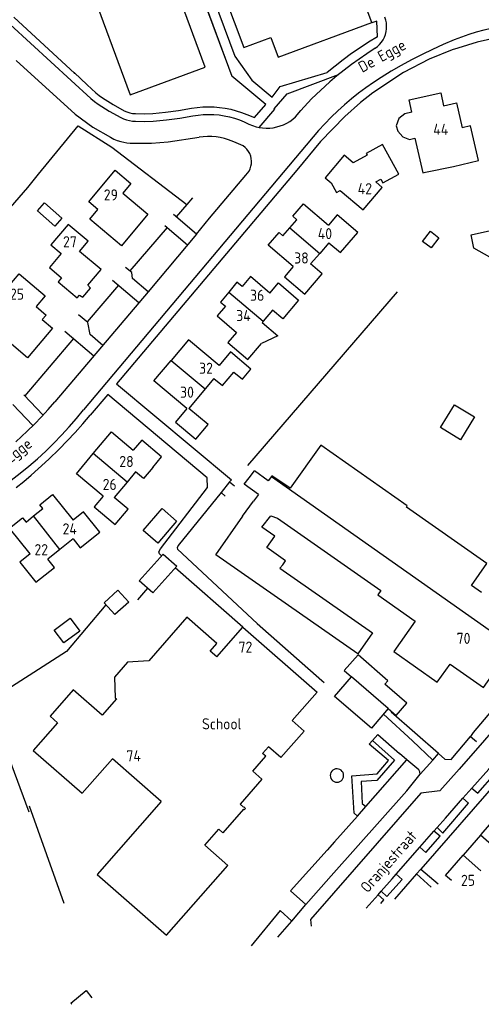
# Model space of a CAD drawing. Header units: metres. Extents: x 226218 to 240385, y 439369 to 449677.
# Tile 19 of 256: x 228250 to 228354, y 439714 to 439936. Entities that reach past the tile are written whole.
import ezdxf

# ---------------------------------------------------------------- set-up
doc = ezdxf.new("R2010")
doc.units = ezdxf.units.M
doc.header["$MEASUREMENT"] = 0
for name, color, linetype in [('BIJGEBOUW', 4, 'Continuous'), ('DAKRAND', 4, 'Continuous'), ('DAKRAND-BYG', 4, 'Continuous'), ('FUNKTIEAAND', 253, 'Continuous'), ('HEG', 253, 'Continuous'), ('HEK', 253, 'Continuous'), ('HOOFDGEBOUW', 4, 'Continuous'), ('HOUTWAL', 253, 'Continuous'), ('HUISNUMMER', 253, 'Continuous'), ('KANTVERH', 253, 'Continuous'), ('RASTER', 253, 'Continuous'), ('STRAATNAAM', 253, 'Continuous'), ('TUSSENMUUR', 253, 'Continuous')]:
    doc.layers.add(name, color=color, linetype=linetype)
doc.styles.get("Standard").update_dxf_attribs({"font": 'iso.shx'})

msp = doc.modelspace()

# ---------------------------------------------------------------- linework, layer by layer
at = {"layer": 'BIJGEBOUW'}
msp.add_lwpolyline([(228332.67, 439780.34), (228328.9, 439775.95), (228320.57, 439783.08), (228324.39, 439787.54)], dxfattribs=at)
at = {"layer": 'DAKRAND'}
for p, q in [((228297.17, 439860.72), (228294.63, 439857.67)), ((228301.37, 439832.37), (228302.6, 439833.91)), ((228308.29, 439811.96), (228308.92, 439812.77))]:
    msp.add_line(p, q, dxfattribs=at)
for points in [[(228337.99, 439914.75), (228336.39, 439914.35), (228335.07, 439913.3), (228334.48, 439911.63), (228334.82, 439910.42), (228336, 439909.15), (228337.45, 439908.59), (228338.67, 439908.84), (228340.45, 439901.03), (228341.11, 439901.18), (228347.36, 439902.52), (228353, 439903.8), (228351.21, 439911.63), (228349.33, 439911.2)], [(228304.29, 439867.36), (228307.85, 439864.34), (228304.18, 439862.61)], [(228336.77, 439825.75), (228336.95, 439826.01), (228317.51, 439839.73), (228310.58, 439829.98), (228306.47, 439832.79), (228306.38, 439832.66)], [(228279.65, 439834.68), (228277.57, 439832.21), (228275.82, 439833.68)], [(228306.38, 439832.66), (228305.67, 439831.7), (228302.6, 439833.91)], [(228303.46, 439828.61), (228300.26, 439830.92), (228301.37, 439832.37)], [(228299.92, 439823.68), (228299.84, 439823.73), (228302.38, 439827.07)], [(228304.26, 439821.25), (228306.27, 439823.8), (228307.77, 439823.28)], [(228308.92, 439812.77), (228309.56, 439813.68), (228305.35, 439816.67), (228307.15, 439819.2), (228304.26, 439821.25)], [(228294.07, 439792.02), (228292.59, 439793.32), (228294.08, 439795.01), (228287.33, 439800.92), (228278.77, 439791.13), (228273.97, 439790.78), (228271.05, 439787.45), (228271.24, 439782.8), (228271.51, 439782.57), (228268.27, 439778.88), (228261.77, 439784.58), (228256.56, 439778.62), (228258.22, 439777.17), (228252.76, 439770.93), (228263.81, 439761.27), (228270.58, 439769.01)]]:
    msp.add_lwpolyline(points, dxfattribs=at)
at = {"layer": 'DAKRAND-BYG'}
for points in [[(228255.28, 439894.28), (228259.21, 439890.83), (228257.66, 439889.06), (228253.73, 439892.51), (228255.28, 439894.28)], [(228340.42, 439885.62), (228342.19, 439887.91), (228344.09, 439886.44), (228342.32, 439884.15), (228340.42, 439885.62)], [(228357.08, 439888.35), (228359.18, 439880.04), (228351.97, 439884.11), (228351.39, 439887.12), (228357.08, 439888.35)], [(228352.07, 439846.07), (228348.95, 439840.93), (228344.45, 439843.66), (228347.57, 439848.8), (228352.07, 439846.07)], [(228277.51, 439820.47), (228281.76, 439825.42), (228285.03, 439822.61), (228280.78, 439817.66), (228277.51, 439820.47)], [(228276.61, 439809.15), (228281.98, 439815.17), (228285.06, 439812.42), (228279.7, 439806.4), (228276.61, 439809.15)], [(228274.25, 439804.36), (228271.14, 439801.53), (228268.73, 439804.19), (228271.83, 439807.01), (228274.25, 439804.36)], [(228257.51, 439798.04), (228261.09, 439800.69), (228263.22, 439797.81), (228259.64, 439795.16), (228257.51, 439798.04)], [(228332.67, 439780.34), (228334.47, 439778.78), (228336.89, 439781.56), (228331.95, 439785.85), (228332.62, 439786.63), (228325.89, 439792.48), (228322.8, 439788.92), (228324.39, 439787.54)], [(228261.45, 439713.73), (228261.21, 439714.02), (228264.66, 439716.84), (228265.99, 439715.22)]]:
    msp.add_lwpolyline(points, dxfattribs=at)
at = {"layer": 'HEG'}
msp.add_line((228241.76, 439886.57), (228251.54, 439897.74), dxfattribs=at)
msp.add_lwpolyline([(228253.94, 439900.72), (228262.87, 439911.63), (228270.44, 439906.87), (228287.32, 439893.91)], dxfattribs=at)
at = {"layer": 'HEK'}
for p, q in [((228251.54, 439897.74), (228253.94, 439900.72)), ((228301.08, 439835.14), (228334.78, 439874.26)), ((228343.98, 439770.24), (228333.31, 439779.56))]:
    msp.add_line(p, q, dxfattribs=at)
at = {"layer": 'HOOFDGEBOUW'}
for p, q in [((228319.3, 439885.31), (228317.25, 439882.92)), ((228317.25, 439882.92), (228315.2, 439880.52)), ((228306.65, 439870.13), (228304.51, 439867.62)), ((228304.51, 439867.62), (228304.29, 439867.36)), ((228293.43, 439854.74), (228291.47, 439852.4)), ((228291.47, 439852.4), (228287.8, 439848)), ((228275.82, 439833.68), (228273.89, 439831.38)), ((228273.89, 439831.38), (228270.98, 439827.9)), ((228303.46, 439828.61), (228302.38, 439827.07)), ((228307.77, 439823.28), (228330.99, 439806.96)), ((228261.73, 439818.59), (228258.77, 439816.23)), ((228258.77, 439816.23), (228256.03, 439814.04)), ((228281.55, 439759.41), (228270.58, 439769.01)), ((228353.57, 439751.98), (228355.48, 439754.18)), ((228353.46, 439751.85), (228349.52, 439747.3)), ((228353.57, 439751.98), (228353.46, 439751.85))]:
    msp.add_line(p, q, dxfattribs=at)
for points in [[(228244.45, 439949.49), (228262.47, 439946.37), (228263.28, 439951.05), (228267.96, 439950.3), (228269.65, 439945.72), (228265.2, 439944.08), (228274.59, 439918.61), (228291.47, 439924.83), (228282.11, 439950.29), (228277.65, 439948.65), (228276.49, 439951.79), (228277.27, 439952.08), (228277.6, 439953.8), (228276.93, 439954.35), (228279.08, 439956.94), (228282.74, 439953.9), (228300.08, 439974.73), (228293.69, 439980.05), (228304.69, 439984.05)], [(228337.99, 439914.75), (228337.39, 439917.48), (228344.51, 439919.07), (228345.16, 439916.16), (228348.09, 439916.81), (228349.33, 439911.2)], [(228329.89, 439899), (228331.01, 439899.63), (228331.5, 439898.77), (228335.1, 439900.79), (228331.36, 439907.43), (228327.75, 439905.39), (228327.93, 439905.06), (228324.82, 439903.29)], [(228324.82, 439903.29), (228322.76, 439905.03), (228318.48, 439899.96), (228319.82, 439898.83)], [(228265.28, 439894.53), (228271.21, 439901.63), (228274.75, 439898.67), (228272.91, 439896.48), (228278.55, 439891.77), (228272.6, 439884.64), (228265.48, 439890.59), (228267.34, 439892.81), (228265.28, 439894.53)], [(228319.82, 439898.83), (228321.03, 439896.64), (228321.86, 439897.11)], [(228321.86, 439897.11), (228327.05, 439892.72), (228331.33, 439897.78), (228329.89, 439899)], [(228310.55, 439888.66), (228312.11, 439890.48), (228311.19, 439891.26), (228313.63, 439894.11), (228319.27, 439889.29)], [(228319.3, 439885.31), (228321.91, 439883.08), (228325.81, 439887.65), (228321.22, 439891.57), (228319.27, 439889.29)], [(228265.08, 439875.75), (228268.05, 439879.26), (228263.19, 439883.37), (228265.11, 439885.65), (228260.63, 439889.44), (228256.73, 439884.84), (228259.05, 439882.88), (228256.39, 439879.74), (228259.12, 439877.43), (228258.36, 439876.53), (228262.66, 439872.89), (228263.16, 439873.49)], [(228311.31, 439879.93), (228305.66, 439884.76), (228308.1, 439887.61), (228308.99, 439886.83), (228310.55, 439888.66)], [(228311.31, 439879.93), (228309.35, 439877.64), (228313.92, 439873.73), (228317.82, 439878.29), (228315.2, 439880.52)], [(228251.45, 439859.39), (228244.15, 439865.6), (228247.55, 439869.59), (228244.41, 439872.26), (228249.58, 439878.33), (228255.44, 439873.33), (228253.4, 439870.93), (228255.64, 439869.02), (228254.78, 439868.01), (228257.1, 439866.03), (228251.45, 439859.39)], [(228263.16, 439873.49), (228263.94, 439873.07), (228265.62, 439875.05), (228265.08, 439875.75)], [(228306.01, 439873.96), (228301.64, 439877.68), (228299.78, 439875.45), (228298.62, 439876.41), (228296.76, 439874.18)], [(228306.01, 439873.96), (228307.95, 439876.24), (228312.49, 439872.38), (228308.92, 439868.2), (228306.65, 439870.13)], [(228296.76, 439874.18), (228294.9, 439871.95), (228296.02, 439870.99), (228294.16, 439868.81), (228298.52, 439865.09)], [(228298.52, 439865.09), (228296.59, 439862.83), (228301.09, 439858.98), (228304.18, 439862.61)], [(228294.63, 439857.67), (228287.69, 439863.46), (228283.79, 439858.78)], [(228293.43, 439854.74), (228295.37, 439853.12), (228297.92, 439856.16), (228299.84, 439854.55), (228301.77, 439856.85), (228297.17, 439860.72)], [(228287.36, 439847.96), (228279.93, 439854.16), (228283.79, 439858.78)], [(228287.36, 439847.96), (228284.8, 439844.9), (228289.39, 439841.04), (228292.16, 439844.34), (228287.8, 439848)], [(228266.29, 439837.8), (228270.38, 439842.68), (228275.29, 439838.57)], [(228279.65, 439834.68), (228281.67, 439837.08), (228277.19, 439840.84), (228275.29, 439838.57)], [(228268.54, 439828.22), (228262.5, 439833.28), (228266.29, 439837.8)], [(228252.84, 439823.75), (228254.93, 439825.42), (228254.25, 439826.28), (228257.13, 439828.58), (228261.73, 439822.82)], [(228268.54, 439828.22), (228266.51, 439825.8), (228271.23, 439821.84), (228274.11, 439825.27), (228270.98, 439827.9)], [(228261.73, 439818.59), (228263.32, 439816.6), (228267.73, 439820.12), (228264.08, 439824.69), (228261.73, 439822.82)], [(228353.7, 439806.53), (228351.43, 439808.05), (228354.89, 439813.01), (228336.77, 439825.75)], [(228252.07, 439815.19), (228247.43, 439821), (228250.37, 439823.34), (228251.14, 439822.38), (228252.84, 439823.75)], [(228308.29, 439811.96), (228329.13, 439797.42), (228325.82, 439792.67), (228293.86, 439814.99), (228299.92, 439823.68)], [(228252.07, 439815.19), (228249.75, 439813.34), (228253.37, 439808.8), (228257.55, 439812.14), (228256.03, 439814.04)], [(228330.99, 439806.96), (228330.31, 439805.99), (228338.73, 439800.07), (228333.91, 439793.21), (228343.72, 439786.32), (228346.64, 439790.37)], [(228294.07, 439792.02), (228299.94, 439798.72), (228316.67, 439784.08), (228311.04, 439777.64), (228313.74, 439775.28), (228308.51, 439769.3), (228305.71, 439771.75), (228304.39, 439770.24)], [(228346.64, 439790.37), (228354.14, 439785.13), (228358.83, 439791.79), (228358.39, 439792.09), (228360.22, 439794.7)], [(228302.17, 439766.29), (228305.09, 439769.63), (228304.39, 439770.24)], [(228302.17, 439766.29), (228304.26, 439764.45), (228299.34, 439758.82)], [(228281.55, 439759.41), (228267.18, 439742.99), (228282.74, 439729.31), (228296.57, 439745.04), (228291.37, 439749.62), (228294.51, 439753.2)], [(228299.34, 439758.82), (228300.1, 439758.15), (228300.2, 439758.23), (228300.52, 439757.86), (228300.22, 439757.55), (228300.1, 439757.67), (228295.46, 439752.36), (228294.51, 439753.2)], [(228346.9, 439741.62), (228345.58, 439742.76), (228349.52, 439747.3)]]:
    msp.add_lwpolyline(points, dxfattribs=at)
at = {"layer": 'HOUTWAL'}
for p, q in [((228278.5, 439807.46), (228276.2, 439804.86)), ((228251.86, 439758.48), (228259.66, 439736.52))]:
    msp.add_line(p, q, dxfattribs=at)
at = {"layer": 'KANTVERH'}
for p, q in [((228261.29, 439921.85), (228247.54, 439934.47)), ((228329.74, 439929.15), (228327.84, 439927.87)), ((228315.38, 439917.71), (228319.53, 439921.57)), ((228301.32, 439912.01), (228302.97, 439911.41)), ((228302.97, 439911.41), (228303.6, 439911.27)), ((228316.99, 439910.57), (228264.1, 439847.7)), ((228292.48, 439890.86), (228300.63, 439900.54)), ((228287.32, 439893.91), (228284.94, 439891.13)), ((228288.62, 439895.43), (228287.32, 439893.91)), ((228289.52, 439887.26), (228284.32, 439891.65)), ((228282.37, 439889.18), (228287.5, 439884.85)), ((228289.52, 439887.26), (228292.48, 439890.86)), ((228282.9, 439888.74), (228274.52, 439878.95)), ((228271.97, 439875.72), (228264.91, 439867.47)), ((228270.6, 439876.87), (228276.56, 439871.86)), ((228259.9, 439865.35), (228266.44, 439859.82)), ((228261.86, 439863.7), (228250.84, 439850.84)), ((228254.96, 439846.48), (228250.65, 439851.04)), ((228248.2, 439848.87), (228252.64, 439844.14)), ((228296.97, 439831.41), (228298.08, 439830.52)), ((228296, 439828.18), (228295.04, 439829.02)), ((228299.94, 439798.72), (228284.75, 439812.07)), ((228338.13, 439773.06), (228331.6, 439779.1)), ((228342.69, 439768.77), (228338.13, 439773.06)), ((228320.59, 439750.32), (228318.93, 439748.47)), ((228318.93, 439748.47), (228310.66, 439739.3)), ((228339.03, 439743.09), (228340.04, 439744.15)), ((228310.66, 439739.3), (228314.13, 439736.18)), ((228310.95, 439732.49), (228314.13, 439736.18)), ((228307.8, 439728.86), (228310.95, 439732.49))]:
    msp.add_line(p, q, dxfattribs=at)
for points in [[(228296.13, 439926.58), (228287.35, 439950.28), (228287.67, 439952.13), (228303.86, 439971.52)], [(228306.2, 439969.52), (228305.03, 439967.85), (228298.11, 439964.65), (228287.79, 439952.25), (228287.43, 439950.1), (228297.49, 439922.81)], [(228321.03, 439960.09), (228319.71, 439959.6), (228318.08, 439964.07), (228299.08, 439957.1), (228294.52, 439953.66), (228294.25, 439951.98), (228298.91, 439951.13), (228298.22, 439947.35), (228293.55, 439948.12), (228293.42, 439947.31), (228300.17, 439929.3), (228306.28, 439931.54), (228307.93, 439927.12), (228329.01, 439934.89), (228327.34, 439939.32), (228328.54, 439939.76)], [(228294.49, 439944.44), (228292.16, 439943.57), (228298.14, 439927.32), (228301.95, 439921.93), (228306.52, 439918.07)], [(228248.36, 439936.13), (228262.15, 439923.44), (228261.94, 439923.65), (228264.87, 439920.92), (228266.88, 439919.11), (228267.6, 439918.51), (228268.33, 439917.98), (228270.74, 439916.45), (228273.25, 439915.03)], [(228329.75, 439929.15), (228330.26, 439929.55), (228330.73, 439930), (228331.15, 439930.51), (228331.51, 439931.05), (228331.81, 439931.64), (228332.04, 439932.25), (228332.2, 439932.88), (228332.3, 439933.53), (228332.32, 439934.19), (228332.27, 439934.84), (228332.14, 439935.48), (228331.95, 439936.11)], [(228330.24, 439931.71), (228330.13, 439935.21), (228328.99, 439934.87)], [(228357.65, 439933.93), (228355.92, 439933.6), (228354.2, 439933.2), (228352.51, 439932.74), (228350.82, 439932.23), (228349.16, 439931.65), (228347.52, 439931.01)], [(228330.24, 439931.71), (228328.27, 439930.5), (228326.33, 439929.23), (228324.43, 439927.91), (228322.56, 439926.54), (228320.73, 439925.12), (228318.95, 439923.65)], [(228368.06, 439932.83), (228365.8, 439932.75), (228359.04, 439931.89), (228352.73, 439930.52), (228348.38, 439929.15)], [(228348.38, 439929.15), (228347.05, 439928.77), (228341.88, 439926.65), (228336.09, 439923.65), (228329.2, 439919.08), (228326.42, 439916.94)], [(228347.52, 439931.01), (228345.08, 439929.98), (228342.68, 439928.88), (228340.3, 439927.73), (228337.94, 439926.52), (228335.62, 439925.25), (228333.34, 439923.93), (228331.08, 439922.54)], [(228327.84, 439927.87), (228326.11, 439926.7), (228324.42, 439925.49), (228322.76, 439924.22), (228321.13, 439922.92), (228319.53, 439921.57)], [(228248.91, 439926.36), (228262.23, 439914.28), (228266.2, 439911.35), (228270.15, 439909.07)], [(228300.86, 439914.19), (228302.56, 439913.49), (228305.1, 439916.48), (228297.49, 439922.81)], [(228303.6, 439911.27), (228307.14, 439915.4), (228306.99, 439915.5), (228309.95, 439918.89), (228321.47, 439923.2)], [(228306.52, 439918.07), (228308.33, 439920.53), (228318.95, 439923.65)], [(228331.08, 439922.54), (228329.36, 439921.42), (228327.67, 439920.24), (228326.01, 439919), (228324.4, 439917.72), (228322.83, 439916.38), (228321.3, 439915), (228319.82, 439913.57), (228318.38, 439912.09), (228316.99, 439910.57)], [(228261.29, 439921.85), (228265.75, 439917.8), (228266.55, 439917.15), (228267.36, 439916.55), (228269.85, 439914.97), (228272.48, 439913.49)], [(228275.78, 439914.42), (228277.78, 439914.36), (228279.66, 439914.42), (228282.55, 439914.7), (228285.49, 439915.11), (228288.39, 439915.59)], [(228288.39, 439915.59), (228289.65, 439915.78), (228290.91, 439915.9), (228292.19, 439915.95), (228293.46, 439915.92), (228294.73, 439915.81), (228295.99, 439915.64), (228297.24, 439915.38), (228298.47, 439915.06), (228299.68, 439914.66), (228300.86, 439914.19)], [(228311.79, 439913.64), (228313.03, 439915.13), (228315.38, 439917.71)], [(228326.42, 439916.94), (228322.92, 439913.72), (228317.41, 439908.09), (228312.11, 439901.68)], [(228272.48, 439913.49), (228273.1, 439913.21), (228273.75, 439912.99), (228274.41, 439912.83), (228275.09, 439912.73), (228275.77, 439912.7)], [(228273.25, 439915.03), (228273.85, 439914.77), (228274.48, 439914.58), (228275.12, 439914.46), (228275.78, 439914.42)], [(228275.77, 439912.7), (228277.78, 439912.63), (228279.77, 439912.7), (228282.75, 439912.98), (228285.75, 439913.41), (228288.71, 439913.89)], [(228288.71, 439913.89), (228289.88, 439914.08), (228291.05, 439914.19), (228292.23, 439914.23), (228293.42, 439914.2), (228294.59, 439914.1), (228295.76, 439913.92), (228296.92, 439913.68), (228298.05, 439913.36), (228299.17, 439912.98), (228300.26, 439912.52), (228301.32, 439912.01)], [(228303.6, 439911.27), (228304.4, 439911.16), (228305.2, 439911.12), (228306, 439911.14), (228306.8, 439911.23), (228307.59, 439911.39), (228308.36, 439911.62), (228309.11, 439911.9), (228309.83, 439912.25), (228310.52, 439912.66), (228311.18, 439913.13), (228311.79, 439913.64)], [(228270.15, 439909.07), (228270.89, 439908.67), (228271.66, 439908.34), (228272.46, 439908.09)], [(228275.26, 439907.75), (228279.39, 439907.73), (228283.17, 439908.02), (228290.09, 439909.07)], [(228296.74, 439908.53), (228295.82, 439908.81), (228294.88, 439909.02), (228293.93, 439909.17), (228292.97, 439909.25), (228292.01, 439909.26), (228291.04, 439909.2), (228290.09, 439909.07)], [(228272.46, 439908.09), (228273.15, 439907.93), (228273.85, 439907.82), (228274.55, 439907.76), (228275.26, 439907.75)], [(228300, 439907.12), (228297.95, 439908.03), (228296.74, 439908.53)], [(228300.63, 439900.54), (228301.02, 439900.97), (228301.35, 439901.46), (228301.6, 439901.98), (228301.78, 439902.53), (228301.88, 439903.11), (228301.91, 439903.69), (228301.85, 439904.27), (228301.72, 439904.84), (228301.51, 439905.38), (228301.22, 439905.89), (228300.87, 439906.36), (228300.46, 439906.77), (228300, 439907.12)], [(228312.11, 439901.68), (228271.53, 439853.53), (228297.37, 439831.91)], [(228289.52, 439887.26), (228278.61, 439874.28), (228257.62, 439849.45)], [(228278.6, 439874.28), (228275.11, 439877.24), (228274.95, 439878.6), (228273.54, 439879.75)], [(228268.43, 439862.19), (228265.59, 439864.63), (228265.03, 439867.36), (228262.96, 439869.1)], [(228254.59, 439846.09), (228256.13, 439847.75), (228257.62, 439849.45)], [(228291.99, 439830.18), (228291.91, 439832.32), (228269.53, 439851.14), (228265.59, 439846.46)], [(228247.81, 439831.84), (228249.82, 439833.38), (228251.79, 439834.98), (228253.7, 439836.64), (228255.57, 439838.35), (228257.38, 439840.12), (228259.14, 439841.94), (228260.85, 439843.81), (228262.5, 439845.73), (228264.1, 439847.7)], [(228251.42, 439842.88), (228253.02, 439844.47), (228254.59, 439846.09)], [(228262.17, 439842.54), (228263.9, 439844.48), (228265.59, 439846.46)], [(228248.85, 439840.47), (228250.14, 439841.66), (228251.42, 439842.88)], [(228258.57, 439838.79), (228260.39, 439840.65), (228262.17, 439842.54)], [(228253.87, 439834.34), (228256.24, 439836.54), (228258.57, 439838.79)], [(228248.92, 439830.19), (228250.61, 439831.53), (228252.26, 439832.91), (228253.87, 439834.34)], [(228297.37, 439831.91), (228296.97, 439831.41), (228295.04, 439829.02), (228285.42, 439817.13), (228285.15, 439816.58), (228285.23, 439816.26), (228303.21, 439799.52)], [(228281.64, 439814.8), (228281.16, 439815.22), (228281.04, 439815.68), (228281.4, 439816.36), (228291.99, 439830.18)], [(228303.21, 439799.52), (228317.77, 439786.71), (228318.26, 439786.24)], [(228367, 439792.7), (228366.39, 439792.14), (228365.44, 439791.24), (228360.91, 439785.72), (228351.78, 439774.95), (228351.23, 439774.03)], [(228365.7, 439786.47), (228360.07, 439779.84), (228354.39, 439773.24), (228348.68, 439766.67)], [(228314.13, 439736.18), (228314.73, 439736.87), (228319.86, 439742.69), (228336.85, 439761.84), (228339.91, 439765.6), (228342.69, 439768.77), (228343.98, 439770.24), (228345.39, 439768.95), (228346.82, 439768.88), (228351.23, 439774.03), (228352.56, 439772.92)], [(228320.59, 439750.32), (228325.76, 439756.1), (228325.02, 439756.78), (228324.48, 439765.2), (228330.17, 439765.66), (228332.71, 439768.63), (228328.42, 439772.37), (228329.17, 439773.2), (228330.32, 439774.48), (228335.25, 439770.24)], [(228329.17, 439773.2), (228334.11, 439768.73), (228330.1, 439764.12), (228326.61, 439763.91), (228326.84, 439758.94), (228327.65, 439758.26)], [(228327.75, 439735.37), (228330.39, 439738.39), (228331.11, 439739.21), (228333.59, 439742.03), (228334.46, 439743.02), (228339.81, 439749.13), (228342.98, 439752.76), (228343.67, 439753.54), (228345.55, 439755.69), (228349.5, 439760.15), (228351.54, 439762.46), (228355.32, 439766.73), (228360.07, 439772.13)], [(228339.91, 439765.6), (228339.79, 439766.14), (228339.55, 439766.52), (228336.89, 439768.82), (228335.25, 439770.24)], [(228325.76, 439756.1), (228327.65, 439758.26), (228336.89, 439768.82)], [(228348.68, 439766.67), (228344.33, 439761.86), (228340.03, 439761.33), (228315.21, 439732.82), (228315.35, 439731.32)], [(228321.15, 439766.78), (228320.82, 439766.75), (228320.5, 439766.64), (228320.21, 439766.46), (228319.97, 439766.22), (228319.79, 439765.93), (228319.68, 439765.62), (228319.64, 439765.28), (228319.68, 439764.95), (228319.79, 439764.63), (228319.97, 439764.34), (228320.2, 439764.1), (228320.49, 439763.92), (228320.81, 439763.81), (228321.14, 439763.77)], [(228321.14, 439763.77), (228321.48, 439763.81), (228321.8, 439763.92), (228322.08, 439764.1), (228322.32, 439764.34), (228322.5, 439764.62), (228322.61, 439764.94), (228322.65, 439765.27), (228322.61, 439765.61), (228322.51, 439765.93), (228322.33, 439766.21), (228322.09, 439766.45), (228321.8, 439766.63), (228321.48, 439766.74), (228321.15, 439766.78)], [(228357.93, 439764.77), (228340.04, 439744.15), (228343.92, 439740.85)], [(228351.54, 439762.46), (228352.85, 439761.3), (228356.66, 439765.67), (228355.32, 439766.73)], [(228343.67, 439753.54), (228344.95, 439752.31), (228350.77, 439759.01), (228349.5, 439760.15)], [(228339.81, 439749.13), (228341.14, 439747.96), (228344.35, 439751.58), (228342.98, 439752.76)], [(228331.11, 439739.21), (228332.4, 439738.01), (228335.79, 439741.87), (228334.46, 439743.02)], [(228342.34, 439740.13), (228339.03, 439743.09), (228334.06, 439737.43)], [(228330.99, 439736.43), (228331.72, 439737.27), (228330.39, 439738.39)], [(228310.95, 439732.49), (228308.39, 439734.86), (228301.86, 439726.92)]]:
    msp.add_lwpolyline(points, dxfattribs=at)
at = {"layer": 'RASTER'}
msp.add_lwpolyline([(228269.14, 439803.74), (228260.26, 439793.23), (228242.56, 439781.89), (228251.74, 439757.08)], dxfattribs=at)
at = {"layer": 'TUSSENMUUR'}
for p, q in [((228310.55, 439888.66), (228317.25, 439882.92)), ((228296.76, 439874.18), (228304.51, 439867.62)), ((228283.79, 439858.78), (228291.47, 439852.4)), ((228273.89, 439831.38), (228266.29, 439837.8)), ((228306.38, 439832.66), (228360.22, 439794.7)), ((228258.77, 439816.23), (228252.84, 439823.75)), ((228332.67, 439780.34), (228324.39, 439787.54)), ((228358.51, 439747.41), (228353.46, 439751.85)), ((228353.54, 439743.78), (228349.52, 439747.3))]:
    msp.add_line(p, q, dxfattribs=at)

# ---------------------------------------------------------------- texts
at = {"layer": 'FUNKTIEAAND'}
msp.add_text('School', height=2.5, dxfattribs=at).set_placement((228290.76, 439775.67))
at = {"layer": 'HUISNUMMER'}
for s, p in [('44', (228342.83, 439909.61)), ('42', (228325.81, 439896.23)), ('29', (228268.64, 439894.83)), ('27', (228259.47, 439884.28)), ('40', (228316.82, 439886.11)), ('38', (228311.5, 439880.62)), ('25', (228247.53, 439872.48)), ('36', (228301.57, 439872.22)), ('34', (228298.45, 439867.64)), ('32', (228290.1, 439855.78)), ('30', (228285.82, 439850.38)), ('28', (228272.14, 439834.77)), ('26', (228268.4, 439829.61)), ('24', (228259.37, 439819.59)), ('22', (228253.03, 439814.91)), ('70', (228348.09, 439794.93)), ('72', (228298.98, 439792.96)), ('74', (228273.74, 439768.46)), ('25', (228349.07, 439740.41))]:
    msp.add_text(s, height=2.5, dxfattribs=at).set_placement(p)
at = {"layer": 'STRAATNAAM'}
for s, rotation, p in [('De Egge', 28.6928, (228326.82, 439923.56)), ('De Egge', 38.4181, (228243.7, 439832.38)), ('Oranjestraat', 48.7332, (228328.04, 439738.65))]:
    msp.add_text(s, height=2.5, rotation=rotation, dxfattribs=at).set_placement(p)

doc.saveas('drawing.dxf')
